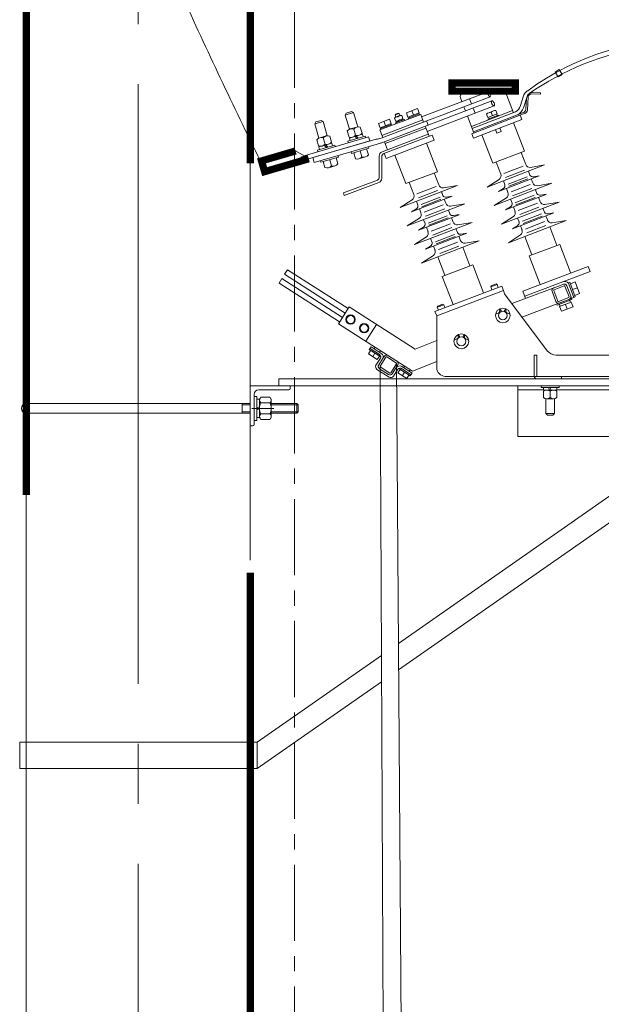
# Model space of a CAD drawing. Header units: millimetres. Extents: x 0 to 630, y 0 to 297.
# Tile 6 of 15: x 132 to 147, y 209 to 233. Entities that reach past the tile are written whole.
import ezdxf

# ---------------------------------------------------------------- set-up
doc = ezdxf.new("R2010")
doc.units = ezdxf.units.MM
for name, pattern in [('K5LT32805', [3.048, 1.905, -0.381, 0.381, -0.381]), ('K5LT_AXLED', [19.5, 15, -1.5, 1.5, -1.5]), ('K5LT_DASHED', [6, 4, -2]), ('K5LT_THIN', [0]), ('K5LT_THIN_INCLUDED_TO_HATCHING', [0])]:
    doc.linetypes.add(name, pattern=pattern)
doc.layers.add('Системный слой', color=7, linetype='Continuous')

# ---------------------------------------------------------------- blocks, each defined once
blk = doc.blocks.new('U33')
at = {"layer": 'Системный слой', "color": 7, "linetype": 'K5LT_THIN', "lineweight": 18}
for p, q in [((145.975, 231.904), (145.872, 231.843)), ((145.872, 231.843), (145.943, 231.722)), ((145.943, 231.722), (146.046, 231.783)), ((146.046, 231.783), (145.975, 231.904))]:
    blk.add_line(p, q, dxfattribs=at)
blk = doc.blocks.new('U36')
at = {"layer": 'Системный слой', "color": 7, "linetype": 'K5LT_THIN', "lineweight": 18}
for p, q in [((139.596, 229.751), (141.208, 230.223)), ((141.238, 230.121), (139.625, 229.65)), ((141.208, 230.223), (141.238, 230.121)), ((139.625, 229.65), (139.596, 229.751))]:
    blk.add_line(p, q, dxfattribs=at)
blk = doc.blocks.new('U37')
at = {"layer": 'Системный слой', "color": 7, "linetype": 'K5LT_THIN', "lineweight": 18}
for p, q in [((138.967, 224.172), (152.888, 224.172)), ((138.967, 223.993), (138.967, 224.172)), ((152.888, 224.172), (152.888, 223.993)), ((152.888, 223.993), (138.967, 223.993))]:
    blk.add_line(p, q, dxfattribs=at)
blk = doc.blocks.new('U43')
at = {"layer": 'Системный слой', "color": 7, "linetype": 'K5LT_THIN', "lineweight": 18}
for p, q in [((144.937, 223.993), (153.874, 223.993)), ((144.937, 223.993), (144.937, 222.733)), ((154.292, 223.993), (162.937, 223.993)), ((162.937, 223.993), (162.937, 222.733)), ((144.937, 222.733), (153.738, 222.733)), ((154.158, 222.733), (162.937, 222.733))]:
    blk.add_line(p, q, dxfattribs=at)
blk = doc.blocks.new('U44')
at = {"layer": 'Системный слой', "color": 7, "linetype": 'K5LT_THIN', "lineweight": 18}
for p, q in [((162.847, 228.412), (161.722, 228.413)), ((163.412, 228.411), (162.847, 228.412)), ((161.633, 228.253), (161.678, 228.187)), ((161.633, 228.253), (162.798, 228.253)), ((162.798, 228.253), (163.501, 228.253)), ((163.501, 228.253), (163.456, 228.187)), ((160.913, 227.37), (161.578, 227.766)), ((164.221, 227.37), (163.556, 227.766)), ((160.913, 227.37), (164.221, 227.37)), ((160.946, 227.215), (164.188, 227.215)), ((161.103, 226.517), (161.608, 226.942)), ((164.031, 226.517), (163.526, 226.942)), ((161.103, 226.517), (164.031, 226.517)), ((161.153, 226.38), (163.981, 226.38)), ((161.743, 226.102), (161.182, 225.45)), ((163.391, 226.102), (163.952, 225.45)), ((161.182, 225.45), (163.952, 225.45)), ((161.254, 225.293), (163.88, 225.293))]:
    blk.add_line(p, q, dxfattribs=at)
at = {"layer": 'Системный слой', "color": 7, "linetype": 'K5LT_THIN', "const_width": 0.18}
blk.add_lwpolyline([(163.567, 227.766), (163.567, 227.76)], dxfattribs=at)
at = {"layer": 'Системный слой', "color": 7, "linetype": 'K5LT_THIN', "lineweight": 18}
for centre, radius, start, end in [((161.714, 228.311), 0.1, 90, 215.5571), ((163.42, 228.311), 0.1, 324.4429, 90), ((161.425, 228.025), 0.3, 300.6592, 32.692), ((163.709, 228.025), 0.3, 147.308, 239.3408), ((160.946, 227.296), 0.0811, 114.0745, 270), ((164.188, 227.296), 0.0811, 270, 65.9255), ((161.344, 227.255), 0.409, 310.1084, 354.3213), ((163.79, 227.255), 0.409, 185.6787, 229.8916), ((161.153, 226.458), 0.0777, 130.1094, 270), ((161.376, 226.418), 0.485, 319.2341, 355.4444), ((163.758, 226.418), 0.485, 184.5556, 220.7659), ((163.981, 226.458), 0.0777, 270, 49.8906), ((161.254, 225.388), 0.0953, 139.2341, 270), ((163.88, 225.388), 0.0953, 270, 40.7659)]:
    blk.add_arc(centre, radius, start, end, dxfattribs=at)
blk = doc.blocks.new('U42')
at = {"layer": 'Системный слой', "color": 7, "linetype": 'K5LT_THIN', "lineweight": 18}
for p, q in [((162.347, 225.293), (162.347, 224.093)), ((162.507, 225.293), (162.627, 225.293)), ((162.787, 225.293), (162.787, 224.093)), ((161.937, 223.993), (161.937, 224.093)), ((161.937, 224.093), (163.197, 224.093)), ((163.197, 224.093), (163.197, 222.833)), ((144.937, 223.893), (145.577, 223.893)), ((145.915, 223.893), (149.977, 223.893)), ((150.315, 223.893), (153.863, 223.893)), ((154.281, 223.893), (162.937, 223.893)), ((163.097, 223.993), (162.937, 223.993)), ((163.097, 222.833), (163.097, 223.993)), ((163.197, 222.833), (163.097, 222.833))]:
    blk.add_line(p, q, dxfattribs=at)
at = {"layer": 'Системный слой'}
for name in ['U44', 'U43']:
    blk.add_blockref(name, (0, 0), dxfattribs=at)
blk = doc.blocks.new('U84')
at = {"layer": 'Системный слой', "color": 7, "linetype": 'K5LT_THIN', "lineweight": 18}
for p, q in [((138.349, 223.433), (138.349, 223.733)), ((138.349, 223.733), (138.409, 223.733)), ((138.409, 223.733), (138.409, 223.433)), ((138.349, 223.433), (138.349, 223.133)), ((138.409, 223.133), (138.409, 223.433)), ((138.349, 223.133), (138.409, 223.133))]:
    blk.add_line(p, q, dxfattribs=at)
blk = doc.blocks.new('U85')
at = {"layer": 'Системный слой', "color": 7, "linetype": 'K5LT_THIN', "lineweight": 18}
for p, q in [((138.409, 223.433), (138.409, 223.666)), ((138.409, 223.666), (138.479, 223.666)), ((138.479, 223.666), (138.479, 223.433)), ((138.409, 223.446), (138.479, 223.472)), ((138.409, 223.433), (138.409, 223.2)), ((138.479, 223.42), (138.409, 223.394)), ((138.479, 223.2), (138.479, 223.433)), ((138.409, 223.2), (138.479, 223.2))]:
    blk.add_line(p, q, dxfattribs=at)
blk = doc.blocks.new('U86')
at = {"layer": 'Системный слой', "color": 7, "linetype": 'K5LT_THIN', "lineweight": 18}
for p, q in [((138.479, 223.653), (138.512, 223.71)), ((138.479, 223.433), (138.479, 223.653)), ((138.512, 223.71), (138.742, 223.71)), ((138.742, 223.71), (138.775, 223.653)), ((138.775, 223.653), (138.775, 223.433)), ((138.479, 223.433), (138.479, 223.213)), ((138.512, 223.571), (138.742, 223.571)), ((138.775, 223.213), (138.775, 223.433)), ((138.479, 223.213), (138.512, 223.156)), ((138.512, 223.294), (138.742, 223.294)), ((138.512, 223.156), (138.742, 223.156)), ((138.742, 223.156), (138.775, 223.213))]:
    blk.add_line(p, q, dxfattribs=at)
for centre, radius, start, end in [((138.565, 223.636), 0.0834, 146.7145, 230.3384), ((138.689, 223.636), 0.0834, 309.6616, 33.2856), ((138.786, 223.433), 0.308, 153.2217, 180), ((138.786, 223.433), 0.308, 180, 206.7783), ((138.467, 223.433), 0.308, 0, 26.7783), ((138.467, 223.433), 0.308, 333.2217, 0), ((138.565, 223.23), 0.0834, 129.6616, 213.2855), ((138.689, 223.23), 0.0834, 326.7144, 50.3384)]:
    blk.add_arc(centre, radius, start, end, dxfattribs=at)
blk = doc.blocks.new('U83')
at = {"layer": 'Системный слой', "color": 7, "linetype": 'K5LT_AXLED', "lineweight": 18}
blk.add_line((138.289, 223.433), (138.835, 223.433), dxfattribs=at)
at = {"layer": 'Системный слой'}
for name in ['U84', 'U85', 'U86']:
    blk.add_blockref(name, (0, 0), dxfattribs=at)
blk = doc.blocks.new('U87')
at = {"layer": 'Системный слой', "color": 7, "linetype": 'K5LT_THIN', "lineweight": 18}
for p, q in [((138.249, 223.993), (139.249, 223.993)), ((138.249, 222.993), (138.249, 223.993)), ((139.213, 223.893), (138.459, 223.893)), ((139.249, 223.993), (139.249, 223.929)), ((138.349, 223.783), (138.349, 223.029)), ((138.313, 222.993), (138.249, 222.993))]:
    blk.add_line(p, q, dxfattribs=at)
for centre, radius, start, end in [((138.459, 223.783), 0.11, 90, 180), ((139.213, 223.929), 0.036, 270, 0), ((138.313, 223.029), 0.036, 270, 0)]:
    blk.add_arc(centre, radius, start, end, dxfattribs=at)
blk = doc.blocks.new('U97')
at = {"layer": 'Системный слой', "color": 7, "linetype": 'K5LT_THIN', "lineweight": 18}
for p, q in [((150.13, 223.264), (150.255, 223.352)), ((141.952, 217.551), (149.369, 222.733)), ((141.957, 216.891), (150.318, 222.733)), ((138.42, 215.083), (141.529, 217.255)), ((138.424, 214.423), (141.532, 216.594)), ((132.484, 215.083), (138.42, 215.083)), ((132.484, 215.083), (132.484, 214.423)), ((138.42, 215.083), (138.42, 214.423)), ((132.484, 214.423), (138.424, 214.423))]:
    blk.add_line(p, q, dxfattribs=at)

msp = doc.modelspace()

# ---------------------------------------------------------------- linework, layer by layer
at = {"layer": 'Системный слой', "color": 7, "linetype": 'K5LT_AXLED', "lineweight": 18}
msp.add_line((135.44873, 41.04159), (135.44873, 277.80736), dxfattribs=at)
at = {"layer": 'Системный слой', "color": 7, "linetype": 'K5LT32805', "lineweight": 18}
msp.add_line((139.35628, 85.14654), (139.35628, 267.14653), dxfattribs=at)
at = {"layer": 'Системный слой', "color": 7, "linetype": 'K5LT_THIN', "lineweight": 18}
for p, q in [((144.19434, 231.35267), (142.53286, 230.72164)), ((143.70153, 231.36473), (143.54926, 231.30694)), ((144.62099, 231.36473), (144.82709, 230.82778)), ((145.09068, 231.2709), (144.99753, 230.98631)), ((145.28623, 231.30016), (145.49961, 231.28715)), ((145.30426, 231.33119), (145.50562, 231.32318)), ((145.50562, 231.32318), (145.50341, 231.28691)), ((144.29087, 231.12125), (141.50901, 230.0655)), ((144.24793, 231.22795), (141.51838, 230.18991)), ((144.34394, 230.99633), (142.67231, 230.3599)), ((143.50201, 231.1984), (143.53862, 231.10343)), ((143.72999, 231.17631), (143.77938, 231.0482)), ((145.07786, 230.94991), (145.16835, 231.22973)), ((145.15606, 231.19173), (145.14014, 230.91748)), ((145.19714, 231.22316), (145.17653, 230.88878)), ((140.62189, 230.76749), (140.83077, 230.82852)), ((140.64881, 230.81816), (140.62189, 230.76749)), ((140.62189, 230.76749), (140.72581, 230.41178)), ((140.64881, 230.81816), (140.78079, 230.85672)), ((140.78079, 230.85672), (140.83077, 230.82852)), ((140.83077, 230.82852), (140.93469, 230.47281)), ((142.50955, 230.78209), (141.48871, 230.39457)), ((141.97251, 230.81008), (141.86981, 230.77109)), ((141.86981, 230.77109), (141.87703, 230.7881)), ((141.86981, 230.77109), (141.89019, 230.71823)), ((141.95609, 230.81811), (141.87703, 230.7881)), ((141.98736, 230.75539), (141.89673, 230.72098)), ((141.9723, 230.81061), (141.95554, 230.81836)), ((141.9723, 230.81061), (141.99286, 230.75729)), ((142.0368, 230.7607), (142.06682, 230.68164)), ((142.15061, 230.82619), (142.42726, 230.93121)), ((142.15061, 230.82619), (142.19191, 230.71567)), ((142.19191, 230.71567), (142.46856, 230.82069)), ((142.20007, 230.69384), (142.47672, 230.79886)), ((142.28893, 230.8787), (142.33024, 230.76818)), ((142.42726, 230.93121), (142.46856, 230.82069)), ((142.45153, 230.81423), (142.45969, 230.7924)), ((142.47672, 230.79886), (142.48629, 230.77326)), ((142.50955, 230.78209), (142.58217, 230.59373)), ((143.58745, 230.97677), (143.62864, 230.86993)), ((143.67807, 230.74169), (143.84013, 230.32132)), ((144.80777, 230.87811), (143.7768, 230.48559)), ((145.11958, 230.81456), (143.79003, 230.302)), ((144.8778, 230.84773), (143.79598, 230.43585)), ((143.82002, 230.94278), (143.86841, 230.81529)), ((145.05403, 230.82179), (143.82923, 230.34962)), ((144.15825, 230.79394), (144.19194, 230.70655)), ((144.45428, 230.76806), (144.18766, 230.66655)), ((144.4242, 230.79498), (144.19194, 230.70655)), ((144.32804, 230.87182), (144.21191, 230.82761)), ((144.27438, 230.83815), (144.30807, 230.75077)), ((144.39051, 230.88236), (144.4242, 230.79498)), ((144.40907, 230.78922), (144.42197, 230.75576)), ((144.45428, 230.76806), (144.46244, 230.74663)), ((144.99328, 230.76588), (145.03527, 230.65696)), ((139.85966, 230.54479), (140.06854, 230.60582)), ((139.88659, 230.59547), (139.85966, 230.54479)), ((139.85966, 230.54479), (139.96359, 230.18909)), ((139.88659, 230.59547), (140.01857, 230.63403)), ((140.01857, 230.63403), (140.06854, 230.60582)), ((140.06854, 230.60582), (140.17247, 230.25011)), ((141.72736, 230.66553), (141.4507, 230.56051)), ((141.4507, 230.56051), (141.49314, 230.45042)), ((141.7698, 230.55544), (141.49314, 230.45042)), ((141.77818, 230.53369), (141.50153, 230.42867)), ((142.56246, 230.64485), (141.54162, 230.25732)), ((141.58903, 230.61302), (141.63147, 230.50293)), ((141.72736, 230.66553), (141.7698, 230.55544)), ((141.75276, 230.54897), (141.76103, 230.52718)), ((141.77818, 230.53369), (141.78788, 230.50813)), ((141.85528, 230.691), (141.88482, 230.61316)), ((142.10187, 230.65656), (141.87673, 230.5711)), ((141.87673, 230.5711), (141.88657, 230.54559)), ((142.06671, 230.66815), (141.89512, 230.60301)), ((141.89512, 230.60301), (141.9035, 230.58126)), ((142.06671, 230.66815), (142.07509, 230.6464)), ((142.10187, 230.65656), (142.1117, 230.63106)), ((142.20007, 230.69384), (142.20977, 230.66829)), ((142.20895, 230.72214), (142.21722, 230.70035)), ((142.65648, 230.62194), (142.69712, 230.51652)), ((145.03527, 230.65696), (143.83202, 230.19309)), ((144.18766, 230.66655), (144.1959, 230.64516)), ((144.20707, 230.71231), (144.21997, 230.67885)), ((144.82719, 230.57442), (145.10181, 229.86207)), ((140.67508, 230.36991), (140.71913, 230.21914)), ((141.05191, 230.28715), (140.72699, 230.19222)), ((140.74844, 230.42056), (140.9109, 230.46802)), ((140.83754, 230.41737), (140.88159, 230.2666)), ((140.99999, 230.46483), (141.04404, 230.31407)), ((141.05191, 230.28715), (141.07007, 230.22499)), ((141.48871, 230.39457), (141.56132, 230.20621)), ((141.50153, 230.42867), (141.51136, 230.40316)), ((141.51018, 230.45688), (141.51856, 230.43514)), ((142.69952, 230.28933), (141.54274, 229.85021)), ((142.79369, 230.26602), (141.58764, 229.80819)), ((142.63843, 230.44012), (141.62016, 230.05358)), ((142.62281, 230.48831), (142.71938, 230.23781)), ((142.79369, 230.26602), (142.84353, 230.13672)), ((143.79003, 230.302), (143.83202, 230.19309)), ((144.0401, 230.27563), (144.31472, 229.56328)), ((144.3802, 230.40442), (144.41352, 230.31801)), ((144.52057, 230.35876), (144.41352, 230.31801)), ((144.48709, 230.44563), (144.52057, 230.35876)), ((139.80891, 229.70332), (141.39432, 230.16653)), ((139.8469, 229.58094), (141.41906, 230.04027)), ((139.91285, 230.14721), (139.9569, 229.99644)), ((139.92788, 229.89128), (140.3629, 230.01838)), ((140.28968, 230.06445), (139.96477, 229.96952)), ((139.98622, 230.19786), (140.14867, 230.24533)), ((140.07531, 230.19467), (140.11936, 230.04391)), ((140.10631, 230.01087), (140.15142, 229.95659)), ((140.14144, 230.02114), (140.18655, 229.96686)), ((140.23777, 230.24214), (140.28182, 230.09137)), ((140.28968, 230.06445), (140.30784, 230.00229)), ((140.3629, 230.01838), (140.37443, 229.97888)), ((140.6901, 230.11398), (141.12512, 230.24107)), ((140.6901, 230.11398), (140.70164, 230.07448)), ((140.72699, 230.19222), (140.74515, 230.13006)), ((140.86853, 230.23357), (140.91364, 230.17929)), ((140.90367, 230.24383), (140.94878, 230.18955)), ((141.12512, 230.24107), (141.13666, 230.20158)), ((141.60197, 230.10079), (141.67868, 229.90181)), ((142.84353, 230.13672), (141.64796, 229.68287)), ((142.65235, 230.06415), (142.92697, 229.3518)), ((139.59571, 229.75137), (139.3816, 229.87018)), ((139.92788, 229.89128), (139.93942, 229.85178)), ((139.96477, 229.96952), (139.98293, 229.90737)), ((140.77881, 229.81034), (140.76727, 229.84984)), ((140.77881, 229.81034), (141.21383, 229.93744)), ((140.87792, 229.67566), (140.83387, 229.82643)), ((140.99632, 229.87389), (141.04037, 229.72312)), ((141.20283, 229.77058), (141.15878, 229.92135)), ((141.21383, 229.93744), (141.20229, 229.97694)), ((141.59943, 229.81267), (141.64794, 229.68487)), ((141.86526, 229.76536), (142.13988, 229.05301)), ((145.10181, 229.86207), (144.31472, 229.56328)), ((145.02078, 229.83131), (145.13667, 229.53069)), ((138.24873, 219.63938), (138.24873, 229.62842)), ((139.80891, 229.70332), (139.84484, 229.58034)), ((139.80891, 229.70332), (139.84484, 229.58034)), ((140.01659, 229.58765), (140.00505, 229.62714)), ((140.01659, 229.58765), (140.45161, 229.71474)), ((140.11569, 229.45296), (140.07164, 229.60373)), ((140.2341, 229.65119), (140.27815, 229.50042)), ((140.4406, 229.54789), (140.39655, 229.69866)), ((140.45161, 229.71474), (140.44007, 229.75424)), ((140.96701, 229.67247), (141.12947, 229.71993)), ((141.47161, 229.73997), (141.47161, 229.20655)), ((141.53615, 229.73215), (141.53615, 229.18248)), ((145.60771, 229.52075), (144.17041, 228.96665)), ((144.39576, 229.59404), (144.51289, 229.29022)), ((145.60771, 229.52075), (145.25361, 229.45932)), ((140.20478, 229.44977), (140.36724, 229.49724)), ((142.92697, 229.3518), (142.13988, 229.05301)), ((142.84594, 229.32104), (142.96183, 229.02042)), ((145.06864, 229.49019), (144.5905, 229.30586)), ((145.10679, 229.39124), (144.62864, 229.20691)), ((145.20095, 229.36394), (145.2389, 229.26551)), ((145.20176, 229.36184), (145.2389, 229.26551)), ((140.57938, 228.82556), (141.43084, 229.14331)), ((140.59739, 228.76033), (141.4658, 229.0844)), ((141.53615, 229.1826), (141.53616, 229.18261)), ((142.22091, 229.08377), (142.33804, 228.77994)), ((144.17041, 228.96665), (144.47411, 229.15882)), ((145.78493, 229.06105), (144.34764, 228.50695)), ((145.47232, 229.24852), (144.4535, 228.85575)), ((144.57798, 229.12137), (144.61512, 229.02504)), ((145.17159, 229.22314), (144.69345, 229.03881)), ((145.19154, 229.1714), (144.7134, 228.98707)), ((145.24586, 229.03049), (144.76772, 228.84616)), ((145.2748, 229.17238), (145.31389, 229.07099)), ((145.2752, 229.17136), (145.31389, 229.07099)), ((145.47232, 229.24852), (145.33033, 229.22295)), ((145.78493, 229.06105), (145.43083, 228.99962)), ((140.57938, 228.82556), (140.59739, 228.76033)), ((143.43287, 229.01048), (141.99557, 228.45638)), ((142.8938, 228.97992), (142.41566, 228.79559)), ((142.93194, 228.88097), (142.4538, 228.69664)), ((143.02611, 228.85367), (143.06406, 228.75524)), ((143.02692, 228.85157), (143.06406, 228.75524)), ((143.43287, 229.01048), (143.07877, 228.94905)), ((144.4535, 228.85575), (144.57592, 228.93212)), ((145.64899, 228.7826), (144.63072, 228.39606)), ((144.65141, 228.93088), (144.69011, 228.83052)), ((145.28401, 228.93154), (144.80586, 228.74721)), ((145.37898, 228.90215), (145.41612, 228.80581)), ((145.64954, 228.78882), (145.50755, 228.76325)), ((141.99557, 228.45638), (142.29927, 228.64854)), ((143.61009, 228.55078), (142.17279, 227.99668)), ((143.29748, 228.73825), (142.27866, 228.34548)), ((142.40314, 228.6111), (142.44027, 228.51476)), ((142.99675, 228.71287), (142.51861, 228.52854)), ((143.0167, 228.66113), (142.53855, 228.4768)), ((143.09996, 228.66211), (143.13905, 228.56072)), ((143.10035, 228.66109), (143.13905, 228.56072)), ((143.29748, 228.73825), (143.15549, 228.71268)), ((143.61009, 228.55078), (143.25599, 228.48935)), ((144.34764, 228.50695), (144.65133, 228.69912)), ((145.96822, 228.59324), (144.5258, 228.03717)), ((144.7552, 228.66167), (144.79234, 228.56534)), ((145.34982, 228.76082), (144.87168, 228.57649)), ((145.36977, 228.70908), (144.89163, 228.52474)), ((145.42659, 228.5617), (144.94844, 228.37737)), ((145.49833, 228.60045), (145.45362, 228.71213)), ((145.96822, 228.59324), (145.61412, 228.53182)), ((142.27866, 228.34548), (142.40107, 228.42185)), ((142.47657, 228.42061), (142.51526, 228.32025)), ((143.07102, 228.52022), (142.59288, 228.33589)), ((143.10917, 228.42127), (142.63102, 228.23694)), ((143.20414, 228.39187), (143.24128, 228.29554)), ((143.4747, 228.27855), (143.33271, 228.25298)), ((144.63072, 228.39606), (144.75314, 228.47242)), ((145.83504, 228.3219), (144.80665, 227.92545)), ((144.86925, 228.35793), (144.82742, 228.47072)), ((145.46473, 228.46275), (144.98659, 228.27842)), ((145.52953, 228.29468), (145.05138, 228.11035)), ((145.56368, 228.43729), (145.60162, 228.33889)), ((145.83504, 228.3219), (145.69305, 228.29633)), ((142.17279, 227.99668), (142.47649, 228.18885)), ((143.79337, 228.08297), (142.35096, 227.5269)), ((143.47415, 228.27233), (142.45588, 227.88578)), ((142.58036, 228.1514), (142.61749, 228.05507)), ((143.17498, 228.25055), (142.69684, 228.06622)), ((143.19493, 228.1988), (142.71679, 228.01447)), ((143.25174, 228.05143), (142.7736, 227.8671)), ((143.32349, 228.09018), (143.27878, 228.20186)), ((143.79337, 228.08297), (143.43928, 228.02155)), ((144.5258, 228.03717), (144.8295, 228.22934)), ((146.14766, 228.13441), (144.7008, 227.57662)), ((144.93113, 228.19106), (144.96827, 228.09473)), ((144.93114, 228.19104), (144.96827, 228.09473)), ((145.54947, 228.24293), (145.07133, 228.0586)), ((145.60381, 228.102), (145.12566, 227.91767)), ((145.63752, 228.24576), (145.67662, 228.14435)), ((146.14766, 228.13441), (145.79356, 228.07298)), ((142.45588, 227.88578), (142.57829, 227.96215)), ((143.6602, 227.81163), (142.63181, 227.41518)), ((142.69441, 227.84766), (142.65258, 227.96045)), ((143.28989, 227.95248), (142.81175, 227.76815)), ((143.38884, 227.92702), (143.42678, 227.82862)), ((143.6602, 227.81163), (143.51821, 227.78606)), ((144.80665, 227.92545), (144.92907, 228.00181)), ((145.00457, 228.00058), (145.04327, 227.90018)), ((145.64195, 228.00305), (145.16381, 227.81872)), ((145.73612, 227.97575), (145.91667, 227.5074)), ((142.35096, 227.5269), (142.65466, 227.71907)), ((143.97282, 227.62414), (142.52596, 227.06635)), ((142.75629, 227.68079), (142.79343, 227.58446)), ((142.7563, 227.68077), (142.79343, 227.58446)), ((143.35468, 227.78441), (142.87654, 227.60008)), ((143.37463, 227.73266), (142.89649, 227.54833)), ((143.42896, 227.59173), (142.95082, 227.4074)), ((143.46268, 227.73549), (143.50178, 227.63408)), ((143.97282, 227.62414), (143.61872, 227.56271)), ((144.7008, 227.57662), (145.00449, 227.76878)), ((145.11314, 227.73318), (145.29165, 227.27014)), ((142.63181, 227.41518), (142.75423, 227.49154)), ((142.82972, 227.4903), (142.86843, 227.38991)), ((143.46711, 227.49278), (142.98897, 227.30845)), ((143.56128, 227.46548), (143.74183, 226.99713)), ((145.98574, 227.53362), (145.22259, 227.24392)), ((145.98574, 227.53362), (146.25519, 226.83467)), ((142.52596, 227.06635), (142.82965, 227.25851)), ((142.9383, 227.22291), (143.11681, 226.75987)), ((145.22259, 227.24392), (145.49821, 226.52898)), ((139.10849, 226.7863), (139.1808, 226.89904)), ((140.6965, 225.92692), (139.1808, 226.89904)), ((143.8109, 227.02335), (143.04774, 226.73365)), ((143.8109, 227.02335), (144.08223, 226.31952)), ((146.69814, 226.98449), (145.06143, 226.36318)), ((146.74682, 226.85822), (145.11011, 226.23691)), ((146.69814, 226.98449), (146.74682, 226.85822)), ((138.96706, 226.56578), (139.03937, 226.67853)), ((140.48275, 225.59366), (138.96706, 226.56578)), ((140.55507, 225.70641), (139.03937, 226.67853)), ((140.55507, 225.70641), (139.03937, 226.67853)), ((140.62418, 225.81418), (139.10849, 226.7863)), ((143.04774, 226.73365), (143.31908, 226.02982)), ((146.19324, 226.57459), (146.23567, 226.59053)), ((146.20354, 226.56322), (146.33725, 226.20718)), ((146.23567, 226.59053), (146.37414, 226.22185)), ((146.25114, 226.54935), (146.37372, 226.59538)), ((146.37372, 226.59538), (146.48335, 226.30346)), ((144.53426, 226.49112), (142.86705, 225.85823)), ((144.57667, 226.37766), (142.91062, 225.74521)), ((144.27527, 226.50074), (144.26348, 226.46883)), ((144.26348, 226.46883), (144.28952, 226.39915)), ((144.26379, 226.46801), (144.42348, 226.52863)), ((144.27497, 226.49993), (144.39365, 226.54498)), ((144.39365, 226.54498), (144.42348, 226.52863)), ((144.42348, 226.52863), (144.44952, 226.45895)), ((144.53426, 226.49112), (144.57667, 226.37766)), ((144.57667, 226.37766), (144.60285, 226.29865)), ((145.95117, 226.48865), (144.78787, 226.05177)), ((145.06143, 226.36318), (145.1317, 226.18089)), ((145.88991, 226.1039), (145.79378, 226.35988)), ((145.83468, 226.4449), (146.00536, 226.50901)), ((145.93632, 226.11441), (145.83563, 226.38252)), ((145.84339, 226.40076), (146.09896, 226.49674)), ((146.00536, 226.50901), (146.07852, 226.53648)), ((146.2175, 226.22001), (146.11681, 226.48812)), ((146.16322, 226.49863), (146.25935, 226.24265)), ((146.30596, 226.40339), (146.42854, 226.44942)), ((144.60285, 226.29865), (145.6724, 224.87145)), ((146.09645, 226.11181), (145.04016, 225.71511)), ((145.92516, 226.01003), (146.29173, 226.15135)), ((145.95416, 226.10579), (146.20974, 226.20177)), ((145.97667, 226.06683), (146.14735, 226.13093)), ((145.98151, 225.97782), (146.27159, 226.08964)), ((146.14735, 226.13093), (146.21845, 226.15763)), ((146.27883, 226.18395), (146.21845, 226.15763)), ((146.25526, 226.08319), (146.23688, 226.12966)), ((146.25935, 226.24265), (146.27883, 226.18395)), ((146.31779, 225.97283), (146.27159, 226.08964)), ((146.27883, 226.18395), (146.37414, 226.22185)), ((146.29173, 226.15135), (146.27883, 226.18395)), ((146.36077, 226.25742), (146.48335, 226.30346)), ((140.45479, 225.55007), (140.72446, 225.97052)), ((142.36717, 224.91693), (140.72446, 225.97052)), ((142.86705, 225.85823), (142.91062, 225.74521)), ((143.08473, 226.02043), (142.92504, 225.9598)), ((142.9365, 225.99184), (142.92504, 225.9598)), ((142.92504, 225.9598), (142.95179, 225.8904)), ((143.05518, 226.03689), (142.9365, 225.99184)), ((143.05442, 226.0373), (143.08441, 226.02125)), ((143.08441, 226.02125), (143.11117, 225.95184)), ((144.46395, 225.82444), (144.38096, 225.7846)), ((144.4802, 225.8979), (144.48405, 225.86122)), ((144.4989, 225.90529), (144.52661, 225.85989)), ((144.62688, 225.90529), (144.59918, 225.85989)), ((144.64559, 225.8979), (144.64174, 225.86122)), ((144.66184, 225.82444), (144.74483, 225.7846)), ((145.92516, 226.01003), (145.91284, 226.04285)), ((145.99795, 225.98399), (145.98038, 226.03077)), ((146.02568, 225.86022), (145.98151, 225.97782)), ((146.02568, 225.86022), (146.31779, 225.97283)), ((146.17173, 225.91653), (146.12655, 226.03373)), ((142.91062, 225.74521), (142.91062, 224.44805)), ((142.30449, 224.36373), (140.45479, 225.55007)), ((141.13606, 225.11312), (141.40572, 225.53357)), ((142.36717, 224.91693), (142.91062, 225.13354)), ((143.42713, 225.17698), (143.34414, 225.13714)), ((143.44338, 225.25045), (143.44723, 225.21377)), ((143.46209, 225.25783), (143.48979, 225.21243)), ((143.59007, 225.25783), (143.56237, 225.21243)), ((143.60878, 225.25045), (143.60493, 225.21377)), ((143.62502, 225.17698), (143.70801, 225.13714)), ((141.20209, 224.79555), (141.25719, 224.88146)), ((141.22378, 224.90288), (141.26831, 224.9723)), ((141.22378, 224.90288), (141.51063, 224.7189)), ((141.2425, 224.93206), (141.48103, 224.77907)), ((141.26831, 224.9723), (141.52483, 224.80778)), ((141.52483, 224.80778), (141.26831, 224.9723)), ((141.34458, 224.92338), (141.37003, 224.96306)), ((141.47851, 224.83749), (141.50396, 224.87716)), ((141.20209, 224.79555), (141.42176, 224.65466)), ((141.31192, 224.7251), (141.36702, 224.81101)), ((141.3914, 224.51495), (141.50317, 224.68922)), ((141.42176, 224.65466), (141.47686, 224.74057)), ((141.46022, 224.51739), (141.55865, 224.67086)), ((141.4936, 224.48722), (141.64099, 224.71703)), ((141.55865, 224.67086), (141.60084, 224.73664)), ((141.90152, 224.56618), (141.66045, 224.72079)), ((142.91062, 224.60623), (142.30449, 224.36373)), ((145.89932, 224.76525), (149.95601, 224.76515)), ((141.7172, 224.21362), (141.4169, 224.40623)), ((141.70847, 224.27717), (141.4783, 224.42479)), ((141.73937, 224.31335), (141.4983, 224.46797)), ((141.75883, 224.31712), (141.90622, 224.54692)), ((141.80017, 224.29936), (141.8986, 224.45283)), ((141.82666, 224.23579), (141.93843, 224.41006)), ((141.8986, 224.45283), (141.94079, 224.51861)), ((141.94097, 224.32165), (141.99607, 224.40756)), ((142.24914, 224.24525), (141.96229, 224.42922)), ((142.26786, 224.27442), (142.02933, 224.42741)), ((142.29367, 224.31467), (142.03714, 224.4792)), ((142.08347, 224.44949), (142.10891, 224.48916)), ((142.21739, 224.36359), (142.24284, 224.40327)), ((142.16064, 224.18076), (141.94097, 224.32165)), ((142.0508, 224.2512), (142.1059, 224.33711)), ((142.16064, 224.18076), (142.21574, 224.26667)), ((142.24914, 224.24525), (142.29367, 224.31467)), ((143.12543, 224.23209), (152.71473, 224.23199)), ((146.03008, 224.17209), (145.41008, 224.17209)), ((146.03008, 224.23209), (146.03008, 224.17209)), ((145.51927, 223.95185), (145.51927, 223.99299)), ((145.51927, 223.95185), (145.51927, 223.99299)), ((145.97248, 223.95185), (145.51927, 223.95185)), ((145.97248, 223.95185), (145.51927, 223.95185)), ((145.57663, 223.88709), (145.57663, 223.95185)), ((145.57663, 223.88709), (145.57663, 223.95185)), ((145.57663, 223.88709), (145.91512, 223.88709)), ((145.57663, 223.88709), (145.91512, 223.88709)), ((145.57663, 223.70197), (145.57663, 223.85905)), ((145.57663, 223.70197), (145.57663, 223.85905)), ((145.73107, 223.88709), (145.70299, 223.95185)), ((145.73107, 223.88709), (145.70299, 223.95185)), ((145.76767, 223.88709), (145.73959, 223.95185)), ((145.76767, 223.88709), (145.73959, 223.95185)), ((145.74588, 223.70197), (145.74588, 223.85905)), ((145.74588, 223.70197), (145.74588, 223.85905)), ((145.91512, 223.88709), (145.91512, 223.95185)), ((145.91512, 223.88709), (145.91512, 223.95185)), ((145.91512, 223.70197), (145.91512, 223.85905)), ((145.91512, 223.70197), (145.91512, 223.85905)), ((145.97248, 223.95185), (145.97248, 223.99299)), ((145.97248, 223.95185), (145.97248, 223.99299)), ((145.63707, 223.30543), (145.63707, 223.67601)), ((145.63707, 223.30543), (145.63707, 223.67601)), ((145.8305, 223.67393), (145.66125, 223.67393)), ((145.8305, 223.67393), (145.66125, 223.67393)), ((145.85468, 223.30543), (145.85468, 223.67601)), ((145.85468, 223.30543), (145.85468, 223.67601)), ((132.64873, 223.55291), (134.50891, 223.55291)), ((134.50891, 223.55291), (138.04873, 223.55291)), ((138.04873, 223.31291), (138.04873, 223.55291)), ((138.24873, 223.55291), (138.04873, 223.55291)), ((138.24873, 223.52091), (138.04873, 223.52091)), ((139.41673, 223.55291), (138.77473, 223.55291)), ((139.44873, 223.52091), (138.77473, 223.52091)), ((139.44873, 223.52091), (139.41673, 223.55291)), ((139.41673, 223.31291), (139.41673, 223.55291)), ((139.44873, 223.34491), (139.44873, 223.52091)), ((134.38147, 223.31291), (132.64873, 223.31291)), ((134.38147, 223.31291), (138.24873, 223.31291)), ((138.24873, 223.34491), (138.04873, 223.34491)), ((139.44873, 223.34491), (138.77473, 223.34491)), ((138.77473, 223.31291), (139.41673, 223.31291)), ((139.41673, 223.31291), (139.44873, 223.34491)), ((145.85468, 223.30543), (145.63707, 223.30543)), ((145.67713, 223.26434), (145.63707, 223.30543)), ((145.67713, 223.26434), (145.63707, 223.30543)), ((145.85468, 223.30543), (145.63707, 223.30543)), ((145.81462, 223.26434), (145.67713, 223.26434)), ((145.81462, 223.26434), (145.67713, 223.26434)), ((145.81462, 223.26434), (145.85468, 223.30543)), ((145.81462, 223.26434), (145.85468, 223.30543)), ((132.64873, 221.26841), (132.64873, 218.01035)), ((132.64873, 218.01035), (132.64873, 195.9648))]:
    msp.add_line(p, q, dxfattribs=at)
at = {"layer": 'Системный слой', "color": 7, "linetype": 'K5LT_DASHED', "lineweight": 18}
for p, q in [((145.35008, 224.23209), (145.35008, 224.76525)), ((145.35008, 224.76525), (145.41008, 224.76525)), ((145.41008, 224.76525), (145.41008, 224.23209))]:
    msp.add_line(p, q, dxfattribs=at)
at = {"layer": 'Системный слой', "color": 7, "linetype": 'K5LT_THIN_INCLUDED_TO_HATCHING', "lineweight": 18}
for p, q in [((141.634, 195.9648), (141.4936, 224.48722)), ((142.11075, 195.9648), (141.90152, 224.56618)), ((146.37286, 224.1717), (145.17286, 224.17242)), ((145.25746, 223.99329), (146.10656, 223.99278)), ((145.25746, 223.99329), (146.10656, 223.99278))]:
    msp.add_line(p, q, dxfattribs=at)
at = {"layer": 'Системный слой', "color": 7, "linetype": 'K5LT_THIN', "const_width": 0.18}
for points in [[(138.24873, 229.55832), (138.24873, 236.58114)], [(132.64873, 233.6597), (132.64873, 221.26841)], [(139.59571, 229.75137), (139.62541, 229.64971), (138.60795, 229.35245), (138.52943, 229.62121), (139.3816, 229.87018)], [(132.64873, 123.02654), (132.64873, 47.14653), (138.24873, 47.14653), (138.24873, 219.31938)]]:
    msp.add_lwpolyline(points, dxfattribs=at)
msp.add_lwpolyline([(143.29239, 231.57229), (144.87785, 231.57229), (144.87785, 231.36473), (143.29239, 231.36473)], close=True, dxfattribs=at)
at = {"layer": 'Системный слой', "color": 7, "linetype": 'K5LT_THIN', "lineweight": 18}
for centre, radius in [((144.56289, 225.75622), 0.18413), ((144.56289, 225.75622), 0.10983), ((140.75714, 225.65285), 0.11723), ((140.75714, 225.65285), 0.09926), ((141.09643, 225.43524), 0.11723), ((141.09643, 225.43524), 0.09926), ((143.52608, 225.10877), 0.18413), ((143.52608, 225.10877), 0.10983)]:
    msp.add_circle(centre, radius, dxfattribs=at)
for centre, radius, start, end in [((148.97052, 226.30475), 6.32882, 86.16954, 126.7147), ((149.21384, 225.58735), 6.97124, 99.563355, 124.916702), ((143.58744, 231.22576), 0.0897, 115.185442, 197.761836), ((145.2747, 231.19733), 0.19818, 127.492024, 158.207585), ((145.41484, 231.02438), 0.42075, 122.794517, 129.737491), ((145.34675, 231.15293), 0.19422, 122.505052, 156.708132), ((145.28706, 231.20915), 0.09101, 90.524163, 171.145873), ((145.29623, 231.21507), 0.11639, 86.041785, 113.634732), ((144.76538, 231.06587), 0.24541, 297.262871, 342.672604), ((142.02225, 230.66349), 0.0983, 81.484153, 140.425996), ((144.2696, 230.67609), 0.16213, 88.310078, 133.376251), ((144.38573, 230.7203), 0.16213, 88.310078, 133.376251), ((144.75429, 231.06913), 0.34483, 301.98789, 339.77277), ((145.02981, 230.93018), 0.11106, 282.596021, 353.432652), ((145.08005, 230.90386), 0.09766, 288.286744, 351.116342), ((141.93129, 230.62954), 0.09776, 81.064602, 141.042484), ((141.90052, 230.71021), 0.09831, 260.814651, 320.425014), ((141.99141, 230.74471), 0.0983, 261.148326, 320.090169), ((140.18841, 230.10932), 0.14169, 69.614696, 142.958433), ((140.78818, 230.28455), 0.14169, 69.614696, 142.958433), ((140.76849, 230.35196), 0.14169, 249.614696, 322.958433), ((140.95064, 230.33201), 0.14169, 69.614696, 142.958433), ((140.93094, 230.39942), 0.14169, 249.614696, 322.958433), ((140.02595, 230.06185), 0.14169, 69.614696, 142.958433), ((140.00626, 230.12926), 0.14169, 249.614696, 322.958433), ((140.16872, 230.17673), 0.14169, 249.614696, 322.958433), ((141.38567, 230.55326), 0.38683, 271.280798, 290.063786), ((141.16948, 231.07922), 1.06851, 283.50764, 289.476174), ((141.08973, 229.85594), 0.14169, 249.614696, 322.958433), ((141.5946, 229.73868), 0.12299, 114.935808, 179.397703), ((141.62757, 229.7257), 0.09165, 115.830893, 175.967459), ((140.3275, 229.63324), 0.14169, 249.614696, 322.958433), ((140.92727, 229.80848), 0.14169, 249.614696, 322.958433), ((145.2436, 229.57441), 0.11552, 199.929109, 274.974166), ((140.16505, 229.58578), 0.14169, 249.614696, 322.958433), ((144.40429, 229.25084), 0.11552, 307.190529, 22.235586), ((145.31405, 229.30748), 0.08608, 209.178676, 280.898799), ((141.39773, 229.20941), 0.07393, 296.606039, 357.778006), ((141.4166, 229.19397), 0.12011, 294.185624, 354.573095), ((143.06875, 229.06414), 0.11552, 199.929109, 274.974166), ((144.53124, 229.00569), 0.08608, 301.265897, 12.986019), ((145.42082, 229.11471), 0.11552, 199.929109, 274.974166), ((142.22944, 228.74057), 0.11552, 307.190529, 22.235586), ((144.58151, 228.79114), 0.11552, 307.190529, 22.235586), ((145.49127, 228.84778), 0.08608, 209.178676, 280.898799), ((143.13921, 228.79721), 0.08608, 209.178676, 280.898799), ((143.24597, 228.60444), 0.11552, 199.929109, 274.974166), ((144.70846, 228.54599), 0.08608, 301.265897, 12.986019), ((145.6041, 228.6469), 0.11552, 199.929109, 274.974166), ((142.3564, 228.49542), 0.08608, 301.265897, 12.986019), ((142.40666, 228.28087), 0.11552, 307.190529, 22.235586), ((143.31643, 228.33751), 0.08608, 209.178676, 280.898799), ((144.75967, 228.32136), 0.11552, 307.190529, 22.235586), ((145.67677, 228.38086), 0.08608, 209.178676, 280.898799), ((142.53362, 228.03572), 0.08608, 301.265897, 12.986019), ((143.42926, 228.13663), 0.11552, 199.929109, 274.974166), ((144.88439, 228.07538), 0.08608, 301.265897, 12.986019), ((145.78355, 228.18806), 0.11552, 199.929109, 274.974166), ((142.58483, 227.81109), 0.11552, 307.190529, 22.235586), ((143.50193, 227.87059), 0.08608, 209.178676, 280.898799), ((144.93467, 227.86081), 0.11552, 307.190529, 22.235586), ((142.70955, 227.56511), 0.08608, 301.265897, 12.986019), ((143.6087, 227.67779), 0.11552, 199.929109, 274.974166), ((142.75983, 227.35054), 0.11552, 307.190529, 22.235586), ((146.10951, 226.48842), 0.12015, 38.505711, 116.523266), ((145.85724, 226.3817), 0.06711, 109.643061, 198.971069), ((145.84931, 226.38747), 0.01455, 114.029989, 199.899362), ((146.10108, 226.47327), 0.06711, 22.196971, 111.524979), ((146.10363, 226.48296), 0.01455, 22.836594, 108.705967), ((145.95205, 226.12926), 0.06711, 202.196971, 291.524979), ((145.94988, 226.11969), 0.01455, 201.268678, 287.138051), ((146.20382, 226.21506), 0.01455, 294.029989, 19.899362), ((146.19589, 226.22083), 0.06711, 289.643061, 18.971069), ((144.44563, 225.85833), 0.03853, 292.8941, 7.677633), ((144.49051, 225.89916), 0.01039, 36.112633, 186.955061), ((144.63528, 225.89916), 0.01039, 353.044939, 143.887367), ((144.68016, 225.85833), 0.03853, 172.322367, 247.1059), ((143.40881, 225.21087), 0.03853, 292.8941, 7.677633), ((143.45369, 225.25171), 0.01039, 36.112633, 186.955061), ((143.59846, 225.25171), 0.01039, 353.044939, 143.887367), ((143.64335, 225.21087), 0.03853, 172.322367, 247.1059), ((145.91531, 225.09495), 0.33009, 222.61712, 267.223933), ((141.43917, 224.72111), 0.0715, 333.515914, 60.483809), ((141.46319, 224.71992), 0.10733, 332.802488, 54.946826), ((141.65673, 224.69948), 0.06711, 58.938044, 148.266053), ((141.65275, 224.70845), 0.01455, 58.009751, 143.879125), ((141.88371, 224.55391), 0.06711, 326.384134, 55.712143), ((141.46879, 224.47575), 0.08676, 153.136474, 233.265912), ((141.51611, 224.48024), 0.06711, 146.384134, 235.712143), ((141.5063, 224.48012), 0.01455, 150.771062, 236.640436), ((141.983, 224.38653), 0.10733, 59.703361, 141.847699), ((141.89352, 224.55403), 0.01455, 330.771062, 56.640436), ((141.9941, 224.36519), 0.0715, 54.166378, 141.134273), ((143.13507, 224.45649), 0.22461, 182.155078, 267.540403), ((141.74309, 224.33466), 0.06711, 238.938044, 328.266053), ((141.75875, 224.28978), 0.08676, 241.384275, 321.513713), ((141.74708, 224.32569), 0.01455, 238.009751, 323.879125), ((145.41008, 224.23209), 0.06, 180, 270), ((145.66125, 223.7454), 0.14169, 53.328132, 126.671868), ((145.66125, 223.7454), 0.14169, 53.328132, 126.671868), ((145.8305, 223.7454), 0.14169, 53.328132, 126.671868), ((145.8305, 223.7454), 0.14169, 53.328132, 126.671868), ((145.66125, 223.81562), 0.14169, 233.328132, 306.671868), ((145.66125, 223.81562), 0.14169, 233.328132, 306.671868), ((145.8305, 223.81562), 0.14169, 233.328132, 306.671868), ((145.8305, 223.81562), 0.14169, 233.328132, 306.671868), ((132.64873, 223.43291), 0.12, 90, 270)]:
    msp.add_arc(centre, radius, start, end, dxfattribs=at)
for centre in [(144.22113, 231.29031), (144.31766, 231.05889)]:
    msp.add_ellipse(centre, major_axis=(-0.02679, 0.06236), ratio=0.43799442, dxfattribs=at)
at = {"layer": 'Системный слой', "color": 7, "linetype": 'K5LT_THIN_INCLUDED_TO_HATCHING', "lineweight": 18}
msp.add_open_spline([(132.50673, 239.89353), (133.16757, 239.73722), (133.74824, 239.49969), (134.24873, 239.18094), (135.84359, 238.16523), (135.76755, 235.48097), (136.59093, 233.6597), (137.2249, 232.25739), (137.88415, 230.86644), (138.56869, 229.48683)], degree=3, knots=[0, 0, 0, 0, 1, 1, 1, 2, 2, 2, 3, 3, 3, 3], dxfattribs=at)

# ---------------------------------------------------------------- block references
at = {"layer": 'Системный слой'}
for name in ['U33', 'U36', 'U42', 'U37', 'U87', 'U83', 'U97']:
    msp.add_blockref(name, (0, 0), dxfattribs=at)

doc.saveas('drawing.dxf')
